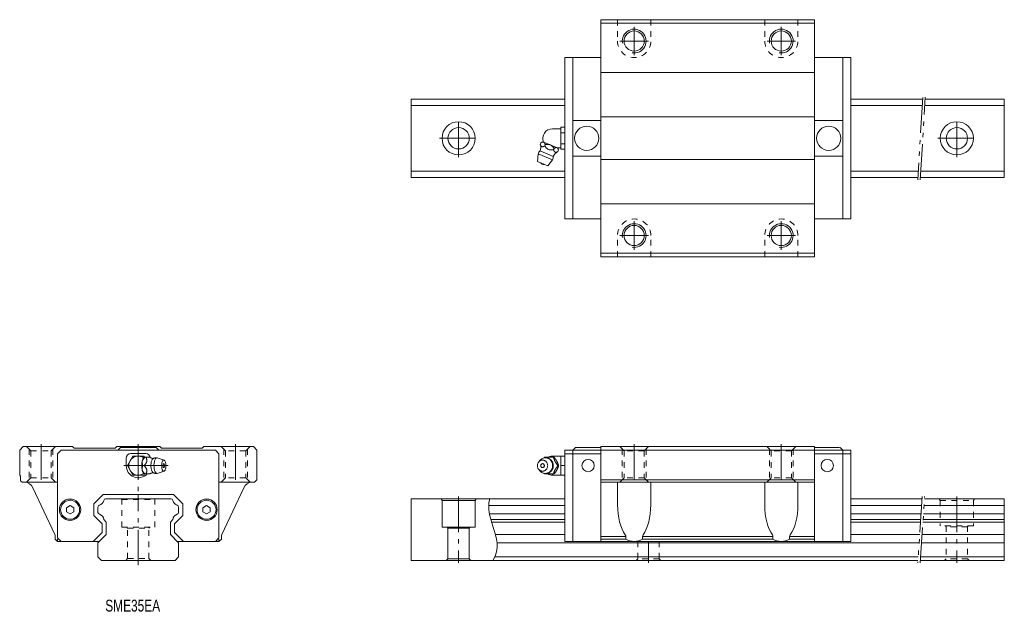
# Model space of a CAD drawing. Header units: inches. Extents: x -50 to 365, y -21 to 228.
import ezdxf

# ---------------------------------------------------------------- set-up
doc = ezdxf.new("R2010")
doc.units = ezdxf.units.IN
for name, pattern in [('CENTER', [22.8, 15, -3, 1.8, -3]), ('DASHED', [4.8, 2.4, -2.4]), ('PHANTOM', [27.6, 15, -3, 1.8, -3, 1.8, -3])]:
    doc.linetypes.add(name, pattern=pattern)
doc.layers.add('Unnamed [1]', color=89, linetype='Continuous', lineweight=0)
doc.styles.add('CK_TEXT_STYLE_0050', font='Smooth', dxfattribs={"width": 0.75, "height": 5})

msp = doc.modelspace()

# ---------------------------------------------------------------- linework, layer by layer
at = {"layer": 'Unnamed [1]', "color": 4, "linetype": 'Continuous', "lineweight": 0}
for p, q in [((195, 228), (285, 228)), ((195, 128), (195, 228)), ((195, 226.5), (285, 226.5)), ((285, 128), (285, 228)), ((179.7, 212), (195, 212)), ((179.7, 175.69), (179.7, 212)), ((183.1, 144), (183.1, 212)), ((300.3, 212), (285, 212)), ((296.9, 144), (296.9, 212)), ((300.3, 144), (300.3, 212)), ((195, 205.7), (285, 205.7)), ((179.7, 194.5), (115, 194.5)), ((115, 194.5), (115, 161.5)), ((179.7, 191.81), (115, 191.81)), ((330.59, 194.5), (300.3, 194.5)), ((330.42, 191.81), (300.3, 191.81)), ((365, 191.81), (331.43, 191.81)), ((365, 194.5), (331.59, 194.5)), ((365, 161.5), (365, 194.5)), ((195, 187.1), (285, 187.1)), ((178.11, 173.38), (178.11, 182.62)), ((178.11, 182.62), (179.7, 182.62)), ((183.1, 185.5), (195, 185.5)), ((296.9, 185.5), (285, 185.5)), ((174.51, 182), (178.11, 182)), ((178.11, 180.31), (179.7, 180.31)), ((169.41, 175.53), (169.64, 176.08)), ((176.9, 173.89), (170.43, 176.57)), ((171.28, 174.76), (171.51, 175.31)), ((178.11, 175.69), (179.7, 175.69)), ((179.7, 144), (179.7, 175.69)), ((168.2, 168.18), (168.51, 171.41)), ((168.51, 171.41), (174.61, 168.88)), ((169.36, 172.68), (174.9, 170.38)), ((175.01, 173.21), (175.24, 173.76)), ((178.11, 174), (176.63, 174)), ((176.88, 172.44), (177.11, 172.99)), ((178.11, 173.38), (179.7, 173.38)), ((183.1, 170.5), (195, 170.5)), ((296.9, 170.5), (285, 170.5)), ((168.2, 168.18), (172.54, 166.38)), ((174.61, 168.88), (172.54, 166.38)), ((195, 169), (285, 169)), ((179.7, 164.19), (115, 164.19)), ((328.77, 164.19), (300.3, 164.19)), ((365, 164.19), (329.77, 164.19)), ((179.7, 161.5), (115, 161.5)), ((328.61, 161.5), (300.3, 161.5)), ((365, 161.5), (329.61, 161.5)), ((195, 150.4), (285, 150.4)), ((179.7, 144), (195, 144)), ((300.3, 144), (285, 144)), ((195, 129.5), (285, 129.5)), ((195, 128), (285, 128)), ((-50, 46.5), (-48.5, 48)), ((-50, 36), (-50, 46.5)), ((-48.5, 48), (-27.7, 48)), ((-34, 45), (-32.5, 46.5)), ((-32.5, 46.5), (32.5, 46.5)), ((-27, 47.3), (-27.7, 48)), ((-27, 47.3), (-9.75, 47.3)), ((-9.05, 48), (-9.75, 47.3)), ((-9.05, 48), (9.05, 48)), ((-8.6, 46.5), (-7.5, 47.6)), ((-7.5, 47.6), (7.5, 47.6)), ((8.6, 46.5), (7.5, 47.6)), ((9.05, 48), (9.75, 47.3)), ((26.9, 47.3), (9.75, 47.3)), ((26.9, 47.3), (27.6, 48)), ((27.6, 48), (48.5, 48)), ((34, 45), (32.5, 46.5)), ((48.5, 48), (50, 46.5)), ((50, 34), (50, 46.5)), ((179.7, 46.5), (300.3, 46.5)), ((179.7, 8), (179.7, 46.5)), ((183.1, 46.5), (184.2, 47.6)), ((183.1, 8), (183.1, 46.5)), ((184.2, 47.6), (195, 47.6)), ((195, 8), (195, 48)), ((195, 48), (285, 48)), ((285, 8), (285, 48)), ((285, 47.6), (295.6, 47.6)), ((295.8, 47.6), (296.9, 46.5)), ((296.9, 8), (296.9, 46.5)), ((300.3, 8), (300.3, 46.5)), ((-34, 45), (-34, 9.5)), ((-5.1, 40), (-5.1, 43.1)), ((-2.31, 44), (-4.62, 40)), ((3.1, 45.1), (-3.1, 45.1)), ((2.31, 44), (-2.31, 44)), ((1.6, 41.68), (1.63, 41.82)), ((2.6, 43.5), (2.31, 44)), ((2.6, 43.5), (4.89, 43.5)), ((8.01, 43.27), (10.83, 42.33)), ((34, 45), (34, 9.5)), ((168.76, 41.58), (169.3, 42.22)), ((171.28, 43.5), (175.24, 43.5)), ((174.51, 44), (179.7, 44)), ((174.51, 43.53), (174.51, 44)), ((176.42, 41.82), (176.5, 41.68)), ((178.11, 36), (178.11, 44)), ((179.7, 45), (195, 45)), ((300.3, 45), (285, 45)), ((-4.62, 40), (-2.31, 36)), ((1.63, 38.18), (1.6, 38.32)), ((10.83, 37.67), (8.01, 36.73)), ((169.3, 37.78), (168.76, 38.42)), ((176.5, 38.32), (176.42, 38.18)), ((176.88, 40), (177.11, 40)), ((178.11, 40), (179.7, 40)), ((-50, 36), (-49.6, 35.6)), ((-49.6, 33.6), (-49.6, 35.6)), ((-49.6, 33.6), (-49, 33)), ((-2.31, 36), (2.31, 36)), ((2.31, 36), (2.6, 36.5)), ((4.88, 36.5), (2.6, 36.5)), ((50, 34), (49, 33)), ((171.28, 36.5), (175.24, 36.5)), ((174.51, 36), (174.51, 36.47)), ((179.7, 36), (174.51, 36)), ((195, 34), (285, 34)), ((-49, 33), (-34, 33)), ((-44.41, 30.69), (-35.19, 10.9)), ((49, 33), (34, 33)), ((44.41, 30.69), (35.19, 10.9)), ((195, 33), (285, 33)), ((202, 33), (202, 23.47)), ((216, 33), (216, 23.47)), ((264, 33), (264, 23.47)), ((278, 33), (278, 23.47)), ((-18.8, 23.85), (-14.85, 27.8)), ((-14.85, 27.8), (14.85, 27.8)), ((-13.79, 26), (13.79, 26)), ((18.8, 23.85), (14.85, 27.8)), ((115, 26), (115, 0)), ((115, 26), (179.7, 26)), ((127.6, 25.95), (128, 25.25)), ((128, 25.25), (142, 25.25)), ((128, 25.25), (128, 14)), ((142.4, 25.95), (142, 25.25)), ((142, 25.25), (142, 14)), ((300.3, 26), (330.36, 26)), ((331.37, 26), (365, 26)), ((365, 26), (365, 0)), ((-28.75, 23.13), (-30.25, 22.27)), ((-30.25, 22.27), (-30.25, 20.53)), ((-27.25, 22.27), (-28.75, 23.13)), ((-27.25, 22.27), (-27.25, 20.53)), ((-18.8, 18.95), (-18.8, 23.85)), ((-17, 22.52), (-17, 20.28)), ((17, 22.52), (17, 20.28)), ((18.8, 18.95), (18.8, 23.85)), ((28.75, 23.13), (27.25, 22.27)), ((27.25, 22.27), (27.25, 20.53)), ((30.25, 22.27), (28.75, 23.13)), ((30.25, 22.27), (30.25, 20.53)), ((147.68, 23.19), (179.7, 23.19)), ((300.3, 23.19), (330.17, 23.19)), ((331.18, 23.19), (365, 23.19)), ((-28.75, 19.67), (-30.25, 20.53)), ((-27.25, 20.53), (-28.75, 19.67)), ((-15.3, 15.45), (-18.8, 18.95)), ((-14.54, 17.24), (-13.5, 16.2)), ((14.54, 17.24), (13.5, 16.2)), ((15.3, 15.45), (18.8, 18.95)), ((28.75, 19.67), (27.25, 20.53)), ((30.25, 20.53), (28.75, 19.67)), ((148.04, 19.61), (179.7, 19.61)), ((148.62, 17.24), (179.7, 17.24)), ((300.3, 19.61), (329.93, 19.61)), ((300.3, 17.24), (329.77, 17.24)), ((330.78, 17.24), (365, 17.24)), ((330.94, 19.61), (365, 19.61)), ((-15.3, 11.75), (-15.3, 15.45)), ((-13.5, 16.2), (-13.5, 11)), ((13.5, 16.2), (13.5, 11)), ((15.3, 11.75), (15.3, 15.45)), ((142, 14), (128, 14)), ((130.2, 14), (130.5, 13.7)), ((130.5, 13.7), (130.5, 0.7)), ((139.5, 13.7), (130.5, 13.7)), ((139.5, 13.7), (139.8, 14)), ((139.5, 13.7), (139.5, 0.7)), ((148.94, 16.2), (179.7, 16.2)), ((300.3, 16.2), (329.7, 16.2)), ((330.71, 16.2), (365, 16.2)), ((-35, 10.06), (-35, 9)), ((-35, 9), (-34, 8)), ((-34, 9.5), (-32.5, 8)), ((-19.05, 8), (-15.3, 11.75)), ((-13.5, 11), (-17, 7.5)), ((13.5, 11), (17, 7.5)), ((19.05, 8), (15.3, 11.75)), ((34, 9.5), (32.5, 8)), ((35, 9), (34, 8)), ((35, 10.06), (35, 9)), ((150.54, 11), (179.7, 11)), ((195, 10.06), (205.48, 10.06)), ((195, 9), (205.48, 9)), ((205.48, 9), (205.48, 10.09)), ((212.52, 10.09), (212.52, 9)), ((212.52, 10.06), (267.48, 10.06)), ((212.52, 9), (267.48, 9)), ((267.48, 10.09), (267.48, 9)), ((274.52, 9), (274.52, 10.09)), ((274.52, 10.06), (285, 10.06)), ((285, 9), (274.52, 9)), ((300.3, 11), (329.35, 11)), ((330.36, 11), (365, 11)), ((-33.99, 8), (-16.5, 8)), ((-17, 7.5), (-17, 1.5)), ((34, 8), (16.5, 8)), ((17, 7.5), (17, 1.5)), ((151.2, 7.5), (329.12, 7.5)), ((179.7, 8), (300.3, 8)), ((330.12, 7.5), (365, 7.5)), ((-17, 1.5), (-15.5, 0)), ((-15.5, 0), (15.5, 0)), ((15.5, 0), (17, 1.5)), ((130.5, 0.7), (129.8, 0)), ((139.5, 0.7), (130.5, 0.7)), ((140.2, 0), (139.5, 0.7)), ((150.3, 1.5), (328.71, 1.5)), ((329.72, 1.5), (365, 1.5)), ((328.61, 0), (115, 0)), ((365, 0), (329.62, 0))]:
    msp.add_line(p, q, dxfattribs=at)
at = {"layer": 'Unnamed [1]', "color": 252, "linetype": 'DASHED', "lineweight": 0}
for p, q in [((202, 228), (202, 219)), ((216, 228), (216, 219)), ((264, 228), (264, 219)), ((278, 228), (278, 219)), ((202, 128), (202, 137)), ((216, 128), (216, 137)), ((264, 128), (264, 137)), ((278, 128), (278, 137)), ((-45.25, 46.2), (-47.05, 48)), ((-46, 46.95), (-46, 34.05)), ((-45.25, 46.2), (-45.25, 34.8)), ((-45.25, 46.2), (-36.75, 46.2)), ((-36.75, 46.2), (-34.95, 48)), ((-36.75, 46.2), (-36.75, 34.8)), ((-36, 46.95), (-36, 34.05)), ((36.75, 46.2), (34.95, 48)), ((36, 46.95), (36, 34.05)), ((45.25, 46.2), (36.75, 46.2)), ((36.75, 46.2), (36.75, 34.8)), ((45.25, 46.2), (47.05, 48)), ((45.25, 46.2), (45.25, 34.8)), ((46, 46.95), (46, 34.05)), ((204.75, 46.2), (202.95, 48)), ((204, 46.95), (204, 34.05)), ((204.75, 46.2), (204.75, 34.8)), ((213.25, 46.2), (204.75, 46.2)), ((213.25, 46.2), (215.05, 48)), ((213.25, 46.2), (213.25, 34.8)), ((214, 46.95), (214, 34.05)), ((266.75, 46.2), (264.95, 48)), ((266, 46.95), (266, 34.05)), ((266.75, 46.2), (266.75, 34.8)), ((275.25, 46.2), (266.75, 46.2)), ((275.25, 46.2), (277.05, 48)), ((275.25, 46.2), (275.25, 34.8)), ((276, 46.95), (276, 34.05)), ((-45.25, 34.8), (-47.05, 33)), ((-45.25, 34.8), (-36.75, 34.8)), ((-36.75, 34.8), (-34.95, 33)), ((36.75, 34.8), (34.95, 33)), ((45.25, 34.8), (36.75, 34.8)), ((45.25, 34.8), (47.05, 33)), ((204.75, 34.8), (202.95, 33)), ((213.25, 34.8), (204.75, 34.8)), ((213.25, 34.8), (215.05, 33)), ((266.75, 34.8), (264.95, 33)), ((275.25, 34.8), (266.75, 34.8)), ((275.25, 34.8), (277.05, 33)), ((-34, 33), (-34, 8)), ((34, 33), (34, 8)), ((-7, 25.7), (-7.17, 26)), ((-7, 25.7), (7, 25.7)), ((-7, 14), (-7, 25.7)), ((7, 25.7), (7.17, 26)), ((7, 14), (7, 25.7)), ((337.6, 25.95), (338, 25.25)), ((338, 25.25), (352, 25.25)), ((338, 25.25), (338, 14.55)), ((352.4, 25.95), (352, 25.25)), ((352, 25.25), (352, 14.55)), ((-7, 14), (7, 14)), ((-4.5, 13.7), (-4.8, 14)), ((-4.5, 13.7), (4.5, 13.7)), ((-4.5, 0.8), (-4.5, 13.7)), ((4.5, 13.7), (4.8, 14)), ((4.5, 0.8), (4.5, 13.7)), ((352, 14.55), (338, 14.55)), ((340.2, 14.55), (340.5, 14.25)), ((340.5, 14.55), (340.5, 0.7)), ((349.5, 14.25), (340.5, 14.25)), ((349.5, 14.55), (349.5, 0.7)), ((349.5, 14.25), (349.8, 14.55)), ((210.5, 8), (210.5, 0.7)), ((219.5, 8), (219.5, 0.7)), ((-5.3, 0), (-4.5, 0.8)), ((-4.5, 0.8), (4.5, 0.8)), ((5.3, 0), (4.5, 0.8)), ((210.5, 0.7), (209.8, 0)), ((219.5, 0.7), (210.5, 0.7)), ((220.2, 0), (219.5, 0.7)), ((340.5, 0.7), (339.8, 0)), ((349.5, 0.7), (340.5, 0.7)), ((350.2, 0), (349.5, 0.7))]:
    msp.add_line(p, q, dxfattribs=at)
at = {"layer": 'Unnamed [1]', "color": 252, "linetype": 'CENTER', "lineweight": 0}
for p, q in [((209, 213), (209, 225)), ((271, 213), (271, 225)), ((203, 219), (215, 219)), ((265, 219), (277, 219)), ((135, 170), (135, 186)), ((345, 170), (345, 186)), ((127, 178), (143, 178)), ((337, 178), (353, 178)), ((209, 131), (209, 143)), ((271, 131), (271, 143)), ((203, 137), (215, 137)), ((265, 137), (277, 137)), ((-41, 49), (-41, 31.92)), ((0, 49), (0, 29)), ((41, 49), (41, 31.92)), ((209, 49), (209, 31.92)), ((271, 49), (271, 31.92)), ((-6.05, 40), (1.92, 40)), ((1.92, 40), (12.62, 40)), ((0, -2), (0, 28)), ((135, 27), (135, -1)), ((345, 26.95), (345, -1)), ((215, 8.06), (215, -1))]:
    msp.add_line(p, q, dxfattribs=at)
at = {"layer": 'Unnamed [1]', "color": 252, "linetype": 'PHANTOM', "lineweight": 0}
for p, q in [((330.63, 195.22), (328.55, 160.54)), ((329.55, 160.5), (331.64, 195.29)), ((330.43, 26.95), (328.55, -0.96)), ((329.55, -1), (331.43, 26.95))]:
    msp.add_line(p, q, dxfattribs=at)
at = {"layer": 'Unnamed [1]', "color": 252, "linetype": 'Continuous', "lineweight": 0}
msp.add_line((168.31, 40), (168.2, 40), dxfattribs=at)
at = {"layer": 'Unnamed [1]', "color": 4, "linetype": 'Continuous', "lineweight": 0, "extrusion": (0, 0, -1)}
for points in [[(-169.41, 175.53), (-169.44, 175.44), (-169.48, 175.35), (-169.51, 175.27), (-169.54, 175.18), (-169.58, 175.09), (-169.61, 175.01), (-169.65, 174.93), (-169.69, 174.85), (-169.73, 174.78), (-169.75, 174.73), (-169.78, 174.69), (-169.81, 174.65), (-169.84, 174.62), (-169.87, 174.58), (-169.9, 174.55), (-169.94, 174.52), (-169.97, 174.49), (-170.01, 174.47), (-170.05, 174.45), (-170.09, 174.44), (-170.13, 174.43), (-170.17, 174.42), (-170.22, 174.41), (-170.26, 174.41), (-170.31, 174.41), (-170.36, 174.41), (-170.41, 174.42), (-170.5, 174.44), (-170.59, 174.47), (-170.69, 174.5), (-170.79, 174.53), (-170.88, 174.57), (-170.98, 174.62), (-171.08, 174.66), (-171.18, 174.71), (-171.28, 174.76)], [(-171.51, 175.31), (-171.48, 175.4), (-171.44, 175.49), (-171.41, 175.57), (-171.38, 175.66), (-171.35, 175.74), (-171.31, 175.83), (-171.27, 175.91), (-171.23, 175.99), (-171.19, 176.06), (-171.17, 176.1), (-171.14, 176.15), (-171.11, 176.19), (-171.08, 176.22), (-171.05, 176.26), (-171.02, 176.29), (-170.98, 176.32), (-170.95, 176.34), (-170.91, 176.37), (-170.91, 176.37), (-170.91, 176.37), (-170.91, 176.37), (-170.91, 176.37), (-170.9, 176.37), (-170.9, 176.37), (-170.9, 176.37), (-170.9, 176.37), (-170.9, 176.37)], [(-171.28, 174.76), (-171.43, 174.56), (-171.59, 174.37), (-171.75, 174.17), (-171.92, 173.99), (-172.1, 173.81), (-172.28, 173.65), (-172.47, 173.5), (-172.67, 173.38), (-172.89, 173.27), (-173.12, 173.2), (-173.35, 173.15), (-173.58, 173.12), (-173.82, 173.11), (-174.06, 173.12), (-174.3, 173.13), (-174.53, 173.16), (-174.77, 173.18), (-175.01, 173.21)], [(-175.01, 173.21), (-175.04, 173.12), (-175.08, 173.03), (-175.11, 172.95), (-175.14, 172.86), (-175.18, 172.77), (-175.21, 172.69), (-175.25, 172.61), (-175.29, 172.53), (-175.33, 172.46), (-175.35, 172.41), (-175.38, 172.37), (-175.41, 172.33), (-175.44, 172.3), (-175.47, 172.26), (-175.5, 172.23), (-175.54, 172.2), (-175.57, 172.17), (-175.61, 172.15), (-175.65, 172.13), (-175.69, 172.12), (-175.73, 172.11), (-175.77, 172.1), (-175.82, 172.09), (-175.86, 172.09), (-175.91, 172.09), (-175.96, 172.09), (-176.01, 172.1), (-176.1, 172.12), (-176.19, 172.15), (-176.29, 172.18), (-176.39, 172.21), (-176.49, 172.25), (-176.58, 172.3), (-176.68, 172.34), (-176.78, 172.39), (-176.88, 172.44)], [(-177.11, 172.99), (-177.08, 173.06), (-177.06, 173.13), (-177.03, 173.2), (-177, 173.27), (-176.98, 173.34), (-176.95, 173.41), (-176.92, 173.48), (-176.89, 173.55), (-176.86, 173.61), (-176.83, 173.67), (-176.8, 173.73), (-176.76, 173.79), (-176.72, 173.85), (-176.68, 173.9), (-176.64, 173.95), (-176.6, 173.99), (-176.55, 174.02), (-176.5, 174.05)], [(-2.45, 43.4), (-2.46, 43.41), (-2.46, 43.41), (-2.47, 43.41), (-2.47, 43.42), (-2.48, 43.42), (-2.48, 43.42), (-2.49, 43.42), (-2.49, 43.43), (-2.5, 43.43), (-2.5, 43.43), (-2.51, 43.44), (-2.51, 43.44), (-2.52, 43.44), (-2.52, 43.44), (-2.53, 43.45), (-2.53, 43.45), (-2.54, 43.45), (-2.54, 43.46), (-2.54, 43.46), (-2.55, 43.46), (-2.55, 43.46), (-2.56, 43.47), (-2.56, 43.47), (-2.56, 43.47), (-2.57, 43.48), (-2.57, 43.48), (-2.58, 43.48), (-2.58, 43.49), (-2.58, 43.49), (-2.59, 43.49), (-2.59, 43.49), (-2.6, 43.5), (-2.6, 43.5), (-2.6, 43.5), (-2.61, 43.51), (-2.61, 43.51)], [(-2.47, 40), (-2.56, 40.11), (-2.65, 40.22), (-2.73, 40.33), (-2.82, 40.44), (-2.91, 40.55), (-2.99, 40.66), (-3.07, 40.77), (-3.15, 40.89), (-3.22, 41), (-3.27, 41.07), (-3.31, 41.15), (-3.35, 41.22), (-3.38, 41.29), (-3.42, 41.36), (-3.45, 41.43), (-3.48, 41.51), (-3.51, 41.58), (-3.53, 41.66), (-3.55, 41.73), (-3.56, 41.81), (-3.57, 41.88), (-3.58, 41.96), (-3.59, 42.03), (-3.59, 42.11), (-3.59, 42.18), (-3.59, 42.25), (-3.58, 42.32), (-3.56, 42.46), (-3.53, 42.6), (-3.5, 42.73), (-3.47, 42.86), (-3.43, 42.99), (-3.38, 43.12), (-3.34, 43.25), (-3.29, 43.37), (-3.24, 43.5)], [(-4.88, 43.5), (-4.89, 43.49), (-4.91, 43.48), (-4.92, 43.47), (-4.93, 43.46), (-4.95, 43.45), (-4.96, 43.44), (-4.98, 43.43), (-4.99, 43.42), (-5.01, 43.41), (-5.04, 43.39), (-5.07, 43.38), (-5.1, 43.36), (-5.14, 43.34), (-5.17, 43.32), (-5.2, 43.3), (-5.24, 43.29), (-5.27, 43.27), (-5.31, 43.25), (-5.35, 43.23), (-5.39, 43.22), (-5.43, 43.2), (-5.47, 43.18), (-5.51, 43.17), (-5.56, 43.15), (-5.6, 43.14), (-5.64, 43.13), (-5.69, 43.11), (-5.73, 43.1), (-5.78, 43.09), (-5.83, 43.08), (-5.88, 43.07), (-5.92, 43.06), (-5.97, 43.05), (-6.02, 43.04), (-6.07, 43.03), (-6.12, 43.02), (-6.15, 43.02), (-6.17, 43.02), (-6.2, 43.02), (-6.23, 43.01), (-6.26, 43.01), (-6.29, 43.01), (-6.32, 43.01), (-6.35, 43.01), (-6.37, 43.01)], [(-171.55, 43.3), (-172.1, 43.25), (-172.31, 43.2), (-172.52, 43.13), (-172.73, 43.04), (-172.94, 42.94), (-173.14, 42.82), (-173.34, 42.68), (-173.52, 42.52), (-173.7, 42.35), (-173.86, 42.16), (-174.01, 41.96), (-174.18, 41.68), (-174.32, 41.38), (-174.44, 41.08), (-174.52, 40.77), (-174.57, 40.47), (-174.6, 40.17), (-174.6, 39.89), (-174.58, 39.62), (-174.53, 39.27), (-174.45, 38.96), (-174.35, 38.68), (-174.24, 38.43), (-174.07, 38.14), (-173.9, 37.89), (-173.73, 37.69), (-173.51, 37.46), (-173.3, 37.29), (-173.11, 37.16), (-172.88, 37.03), (-172.62, 36.91), (-172.42, 36.83), (-172.2, 36.77), (-171.98, 36.73), (-171.73, 36.71), (-171.55, 36.7), (-171.55, 36.7), (-171.05, 36.74), (-170.83, 36.79), (-170.57, 36.88), (-170.34, 36.97), (-170.09, 37.11), (-169.9, 37.23), (-169.7, 37.38), (-169.47, 37.59), (-169.3, 37.78)], [(-176.42, 41.82), (-176.37, 41.92), (-176.31, 42.02), (-176.25, 42.12), (-176.18, 42.22), (-176.12, 42.31), (-176.06, 42.41), (-175.99, 42.5), (-175.92, 42.6), (-175.86, 42.69), (-175.79, 42.78), (-175.72, 42.87), (-175.65, 42.96), (-175.58, 43.05), (-175.51, 43.14), (-175.45, 43.23), (-175.38, 43.32), (-175.31, 43.41), (-175.24, 43.5)], [(-177.11, 40), (-177.08, 40.09), (-177.05, 40.18), (-177.03, 40.27), (-177, 40.35), (-176.98, 40.44), (-176.95, 40.53), (-176.92, 40.62), (-176.89, 40.72), (-176.86, 40.81), (-176.83, 40.9), (-176.79, 40.99), (-176.76, 41.09), (-176.72, 41.18), (-176.68, 41.28), (-176.64, 41.38), (-176.6, 41.48), (-176.55, 41.58), (-176.5, 41.68)], [(-3.24, 36.5), (-3.28, 36.61), (-3.32, 36.72), (-3.36, 36.83), (-3.4, 36.94), (-3.44, 37.05), (-3.47, 37.16), (-3.5, 37.27), (-3.53, 37.39), (-3.55, 37.5), (-3.57, 37.57), (-3.58, 37.65), (-3.58, 37.72), (-3.59, 37.79), (-3.59, 37.86), (-3.59, 37.93), (-3.59, 38.01), (-3.58, 38.08), (-3.57, 38.16), (-3.56, 38.23), (-3.54, 38.31), (-3.52, 38.38), (-3.49, 38.46), (-3.46, 38.53), (-3.43, 38.61), (-3.4, 38.68), (-3.36, 38.75), (-3.33, 38.82), (-3.25, 38.96), (-3.16, 39.1), (-3.07, 39.23), (-2.98, 39.36), (-2.88, 39.49), (-2.78, 39.62), (-2.68, 39.75), (-2.57, 39.87), (-2.47, 40)], [(-10.72, 39.17), (-10.74, 39.17), (-10.77, 39.18), (-10.79, 39.19), (-10.81, 39.21), (-10.84, 39.23), (-10.86, 39.26), (-10.88, 39.29), (-10.9, 39.32), (-10.92, 39.35)], [(-174.92, 40), (-174.92, 39.95), (-174.92, 39.9), (-174.92, 39.85), (-174.91, 39.8), (-174.91, 39.75), (-174.91, 39.7), (-174.9, 39.65), (-174.89, 39.6), (-174.89, 39.55), (-174.88, 39.49), (-174.87, 39.44), (-174.86, 39.39), (-174.85, 39.34), (-174.84, 39.28), (-174.83, 39.23), (-174.82, 39.18), (-174.8, 39.13), (-174.79, 39.08), (-174.78, 39.02), (-174.76, 38.97), (-174.74, 38.92), (-174.72, 38.87), (-174.71, 38.82), (-174.69, 38.77), (-174.67, 38.72), (-174.65, 38.67), (-174.63, 38.62), (-174.6, 38.57), (-174.58, 38.53), (-174.56, 38.48), (-174.53, 38.43), (-174.51, 38.38), (-174.48, 38.34), (-174.45, 38.29), (-174.43, 38.24), (-174.4, 38.2), (-174.37, 38.15), (-174.34, 38.11), (-174.31, 38.06), (-174.28, 38.02), (-174.25, 37.98), (-174.21, 37.93), (-174.18, 37.89), (-174.15, 37.85), (-174.11, 37.81), (-174.08, 37.77), (-174.04, 37.73), (-174, 37.69), (-173.97, 37.65), (-173.93, 37.62), (-173.89, 37.58), (-173.85, 37.54), (-173.81, 37.51), (-173.77, 37.47), (-173.73, 37.44), (-173.69, 37.4), (-173.65, 37.37), (-173.61, 37.34), (-173.56, 37.3), (-173.52, 37.27), (-173.48, 37.24), (-173.43, 37.21), (-173.39, 37.18), (-173.34, 37.16), (-173.3, 37.13), (-173.25, 37.1), (-173.21, 37.08), (-173.16, 37.05), (-173.11, 37.03), (-173.06, 37), (-173.02, 36.98), (-172.97, 36.96), (-172.92, 36.94), (-172.87, 36.92), (-172.82, 36.9), (-172.77, 36.88), (-172.72, 36.86), (-172.67, 36.84), (-172.62, 36.83), (-172.57, 36.81), (-172.52, 36.8), (-172.47, 36.79), (-172.42, 36.77), (-172.37, 36.76), (-172.32, 36.75), (-172.27, 36.74), (-172.22, 36.73), (-172.16, 36.72), (-172.11, 36.71), (-172.06, 36.71), (-172.01, 36.7), (-171.96, 36.7), (-171.91, 36.69), (-171.85, 36.69), (-171.8, 36.68), (-171.75, 36.68), (-171.7, 36.68), (-171.65, 36.68), (-171.59, 36.68), (-171.54, 36.68), (-171.49, 36.69), (-171.44, 36.69), (-171.39, 36.7), (-171.34, 36.7), (-171.28, 36.71), (-171.23, 36.71), (-171.18, 36.72), (-171.13, 36.73), (-171.1, 36.73), (-171.07, 36.74), (-171.04, 36.74), (-171.01, 36.75), (-170.98, 36.75), (-170.95, 36.76), (-170.92, 36.77), (-170.89, 36.77), (-170.86, 36.78)], [(-175.24, 36.5), (-175.32, 36.61), (-175.41, 36.72), (-175.49, 36.83), (-175.58, 36.94), (-175.66, 37.05), (-175.75, 37.16), (-175.83, 37.27), (-175.91, 37.39), (-176, 37.5), (-176.04, 37.57), (-176.09, 37.65), (-176.14, 37.72), (-176.19, 37.79), (-176.23, 37.86), (-176.28, 37.93), (-176.32, 38.01), (-176.37, 38.08), (-176.41, 38.16), (-176.41, 38.16), (-176.41, 38.16), (-176.41, 38.16), (-176.41, 38.17), (-176.42, 38.17), (-176.42, 38.17), (-176.42, 38.17), (-176.42, 38.18), (-176.42, 38.18)], [(-176.5, 38.32), (-176.53, 38.38), (-176.55, 38.43), (-176.58, 38.49), (-176.61, 38.55), (-176.63, 38.6), (-176.66, 38.66), (-176.68, 38.71), (-176.7, 38.77), (-176.73, 38.82), (-176.78, 38.96), (-176.83, 39.1), (-176.87, 39.23), (-176.91, 39.36), (-176.96, 39.49), (-176.99, 39.62), (-177.03, 39.75), (-177.07, 39.87), (-177.11, 40)], [(-7.92, 36.71), (-7.87, 36.7), (-7.83, 36.7), (-7.79, 36.69), (-7.75, 36.69), (-7.71, 36.69), (-7.66, 36.68), (-7.62, 36.68), (-7.58, 36.68), (-7.54, 36.68), (-7.49, 36.68), (-7.44, 36.69), (-7.4, 36.69), (-7.35, 36.69), (-7.31, 36.7), (-7.26, 36.7), (-7.21, 36.71), (-7.17, 36.72), (-7.12, 36.72), (-7.08, 36.73), (-7.04, 36.74), (-6.99, 36.75), (-6.95, 36.76), (-6.91, 36.77), (-6.86, 36.78), (-6.82, 36.8), (-6.78, 36.81), (-6.74, 36.82), (-6.69, 36.84), (-6.65, 36.85), (-6.61, 36.87), (-6.57, 36.89), (-6.53, 36.9), (-6.5, 36.92), (-6.46, 36.94), (-6.42, 36.96), (-6.38, 36.98), (-6.36, 36.99), (-6.34, 37), (-6.31, 37.02), (-6.29, 37.03), (-6.27, 37.04), (-6.25, 37.06), (-6.23, 37.07), (-6.21, 37.09), (-6.18, 37.1)], [(-170.78, 36.8), (-170.77, 36.81), (-170.75, 36.81), (-170.74, 36.82), (-170.73, 36.82), (-170.72, 36.82), (-170.71, 36.83), (-170.7, 36.83), (-170.69, 36.83), (-170.68, 36.84), (-170.68, 36.84), (-170.67, 36.84), (-170.67, 36.84), (-170.67, 36.84), (-170.67, 36.84), (-170.67, 36.84), (-170.66, 36.85), (-170.66, 36.85), (-170.66, 36.85)]]:
    msp.add_lwpolyline(points, dxfattribs=at)
at = {"layer": 'Unnamed [1]', "color": 4, "linetype": 'Continuous', "lineweight": 0}
for points in [[(170.82, 176.4), (170.79, 176.41), (170.76, 176.42), (170.73, 176.42), (170.69, 176.43), (170.66, 176.43), (170.62, 176.43), (170.59, 176.43), (170.55, 176.42), (170.52, 176.42), (170.42, 176.4), (170.33, 176.37), (170.23, 176.34), (170.13, 176.3), (170.04, 176.26), (169.94, 176.22), (169.84, 176.17), (169.74, 176.13), (169.64, 176.08)], [(173.59, 175.26), (173.53, 175.28), (173.46, 175.3), (173.4, 175.32), (173.33, 175.33), (173.27, 175.35), (173.21, 175.36), (173.14, 175.37), (173.07, 175.38), (173.01, 175.38), (172.84, 175.4), (172.68, 175.4), (172.51, 175.4), (172.34, 175.39), (172.18, 175.38), (172.01, 175.36), (171.84, 175.35), (171.67, 175.33), (171.51, 175.31)], [(175.24, 173.76), (175.15, 173.87), (175.06, 173.99), (174.97, 174.1), (174.88, 174.21), (174.79, 174.32), (174.69, 174.43), (174.59, 174.53), (174.49, 174.64), (174.39, 174.74), (174.33, 174.8), (174.26, 174.85), (174.2, 174.91), (174.13, 174.96), (174.06, 175.01), (173.99, 175.06), (173.91, 175.1), (173.84, 175.15), (173.76, 175.19), (173.76, 175.19), (173.76, 175.19), (173.75, 175.19), (173.75, 175.19), (173.75, 175.19), (173.75, 175.19), (173.74, 175.19), (173.74, 175.2), (173.74, 175.2)], [(176.43, 174.08), (176.37, 174.1), (176.31, 174.11), (176.25, 174.11), (176.19, 174.11), (176.12, 174.1), (176.06, 174.09), (175.99, 174.07), (175.93, 174.05), (175.86, 174.03), (175.79, 174), (175.72, 173.98), (175.65, 173.95), (175.59, 173.92), (175.52, 173.89), (175.45, 173.86), (175.38, 173.83), (175.31, 173.79), (175.24, 173.76)], [(1.6, 41.68), (1.56, 41.47), (1.52, 41.27), (1.5, 41.07), (1.47, 40.88), (1.46, 40.69), (1.45, 40.51), (1.44, 40.33), (1.43, 40.16), (1.43, 40), (1.43, 40), (1.43, 39.84), (1.44, 39.67), (1.45, 39.49), (1.46, 39.31), (1.47, 39.12), (1.5, 38.93), (1.52, 38.73), (1.56, 38.53), (1.6, 38.32)], [(1.6, 41.68), (1.59, 41.62), (1.58, 41.57), (1.58, 41.51), (1.57, 41.45), (1.57, 41.4), (1.57, 41.34), (1.57, 41.29), (1.58, 41.23), (1.58, 41.18), (1.6, 41.04), (1.63, 40.9), (1.66, 40.77), (1.7, 40.64), (1.74, 40.51), (1.78, 40.38), (1.83, 40.25), (1.87, 40.13), (1.92, 40)], [(2.69, 43.5), (2.6, 43.39), (2.51, 43.28), (2.43, 43.17), (2.34, 43.06), (2.26, 42.95), (2.17, 42.84), (2.09, 42.73), (2.01, 42.61), (1.94, 42.5), (1.9, 42.43), (1.85, 42.35), (1.81, 42.28), (1.78, 42.21), (1.74, 42.14), (1.71, 42.07), (1.68, 41.99), (1.66, 41.92), (1.63, 41.84), (1.63, 41.84), (1.63, 41.84), (1.63, 41.84), (1.63, 41.83), (1.63, 41.83), (1.63, 41.83), (1.63, 41.83), (1.63, 41.82), (1.63, 41.82)], [(2.46, 43.41), (2.34, 43.31), (2.22, 43.19), (2.11, 43.04), (2, 42.87), (1.91, 42.68), (1.83, 42.48), (1.75, 42.26), (1.68, 42.04), (1.63, 41.82)], [(6.2, 42.91), (5.99, 42.73), (5.88, 42.58), (5.78, 42.41), (5.68, 42.18), (5.57, 41.89), (5.48, 41.53), (5.4, 41.13), (5.36, 40.75), (5.33, 40.41), (5.32, 40.1), (5.32, 40), (5.32, 40), (5.34, 39.46), (5.37, 39.11), (5.43, 38.7), (5.51, 38.35), (5.59, 38.06), (5.7, 37.77), (5.8, 37.56), (5.91, 37.37), (6.03, 37.23), (6.15, 37.12), (6.19, 37.09)], [(6.19, 42.91), (6.2, 42.91), (6.2, 42.92), (6.21, 42.92), (6.21, 42.92), (6.21, 42.92), (6.22, 42.93), (6.22, 42.93), (6.23, 42.93), (6.23, 42.94), (6.27, 42.96), (6.31, 42.98), (6.34, 43.01), (6.38, 43.03), (6.42, 43.05), (6.46, 43.06), (6.5, 43.08), (6.54, 43.1), (6.58, 43.12), (6.62, 43.13), (6.66, 43.15), (6.71, 43.16), (6.75, 43.18), (6.79, 43.19), (6.83, 43.21), (6.87, 43.22), (6.91, 43.23), (6.96, 43.24), (7, 43.25), (7.04, 43.26), (7.09, 43.27), (7.13, 43.28), (7.17, 43.28), (7.22, 43.29), (7.26, 43.3), (7.3, 43.3), (7.35, 43.31), (7.39, 43.31), (7.44, 43.32), (7.49, 43.32), (7.54, 43.32), (7.59, 43.32), (7.63, 43.32), (7.68, 43.32), (7.73, 43.31), (7.78, 43.31), (7.79, 43.31), (7.81, 43.31), (7.82, 43.3), (7.84, 43.3), (7.86, 43.3), (7.87, 43.3), (7.89, 43.29), (7.91, 43.29), (7.92, 43.29)], [(7.85, 43.3), (7.65, 43.26), (7.52, 43.18), (7.41, 43.09), (7.3, 42.97), (7.18, 42.8), (7.08, 42.61), (6.97, 42.36), (6.86, 42.04), (6.76, 41.65), (6.68, 41.22), (6.63, 40.81), (6.6, 40.45), (6.59, 40.11), (6.59, 40), (6.59, 40), (6.61, 39.36), (6.65, 39.01), (6.7, 38.67), (6.78, 38.27), (6.87, 37.91), (6.98, 37.62), (7.08, 37.39), (7.18, 37.2), (7.28, 37.06), (7.4, 36.92), (7.5, 36.83), (7.62, 36.76), (7.74, 36.71), (7.86, 36.7), (7.97, 36.72), (8.01, 36.73)], [(8.01, 43.27), (8, 43.28), (7.98, 43.28), (7.96, 43.29), (7.94, 43.29), (7.92, 43.29), (7.91, 43.3), (7.89, 43.3), (7.87, 43.3), (7.85, 43.3)], [(11.62, 40), (11.59, 40.57), (11.55, 40.86), (11.48, 41.24), (11.41, 41.51), (11.32, 41.74), (11.22, 41.95), (11.11, 42.11), (11.03, 42.2), (10.95, 42.27), (10.87, 42.32), (10.76, 42.35), (10.65, 42.34), (10.56, 42.31), (10.47, 42.26), (10.36, 42.16), (10.27, 42.04), (10.17, 41.87), (10.07, 41.63), (9.97, 41.32), (9.9, 40.98), (9.85, 40.65), (9.83, 40.36), (9.82, 40.08), (9.82, 40), (9.82, 40), (9.84, 39.43), (9.88, 39.14), (9.95, 38.76), (10.03, 38.49), (10.11, 38.26), (10.21, 38.05), (10.32, 37.89), (10.4, 37.8), (10.49, 37.73), (10.57, 37.68), (10.68, 37.65), (10.78, 37.66), (10.88, 37.69), (10.97, 37.74), (11.07, 37.84), (11.16, 37.96), (11.26, 38.13), (11.37, 38.37), (11.46, 38.68), (11.53, 39.02), (11.58, 39.35), (11.61, 39.64), (11.62, 39.92), (11.62, 40)], [(170.37, 37.65), (169.98, 37.69), (169.78, 37.74), (169.58, 37.81), (169.38, 37.91), (169.19, 38.03), (169.01, 38.17), (168.84, 38.33), (168.69, 38.51), (168.55, 38.71), (168.44, 38.92), (168.35, 39.13), (168.28, 39.35), (168.22, 39.64), (168.2, 39.92), (168.2, 40.19), (168.24, 40.44), (168.29, 40.67), (168.38, 40.95), (168.49, 41.18), (168.61, 41.38), (168.78, 41.6), (168.94, 41.77), (169.09, 41.9), (169.27, 42.03), (169.48, 42.15), (169.66, 42.22), (169.84, 42.28), (170.02, 42.32), (170.22, 42.34), (170.37, 42.35), (170.37, 42.35), (170.76, 42.31), (170.96, 42.26), (171.16, 42.19), (171.36, 42.09), (171.55, 41.97), (171.73, 41.83), (171.9, 41.67), (172.05, 41.49), (172.18, 41.29), (172.3, 41.08), (172.39, 40.87), (172.45, 40.65), (172.51, 40.36), (172.54, 40.08), (172.53, 39.81), (172.5, 39.56), (172.45, 39.33), (172.36, 39.05), (172.25, 38.82), (172.13, 38.62), (171.96, 38.4), (171.8, 38.23), (171.65, 38.1), (171.47, 37.97), (171.25, 37.85), (171.08, 37.78), (170.9, 37.72), (170.72, 37.68), (170.52, 37.66), (170.37, 37.65)], [(169.3, 42.22), (169.68, 42.61), (169.88, 42.76), (170.13, 42.92), (170.34, 43.03), (170.57, 43.12), (170.83, 43.2), (171.07, 43.26), (171.28, 43.29), (171.55, 43.3)], [(171.09, 43.26), (171.11, 43.28), (171.13, 43.31), (171.15, 43.34), (171.17, 43.37), (171.19, 43.39), (171.21, 43.42), (171.23, 43.45), (171.26, 43.47), (171.28, 43.5)], [(171.09, 43.27), (171.12, 43.27), (171.15, 43.28), (171.18, 43.28), (171.21, 43.29), (171.23, 43.29), (171.26, 43.29), (171.29, 43.3), (171.32, 43.3), (171.35, 43.3), (171.41, 43.31), (171.46, 43.31), (171.51, 43.31), (171.56, 43.32), (171.61, 43.32), (171.67, 43.32), (171.72, 43.32), (171.77, 43.32), (171.82, 43.31), (171.87, 43.31), (171.92, 43.31), (171.98, 43.3), (172.03, 43.3), (172.08, 43.29), (172.13, 43.28), (172.18, 43.28), (172.23, 43.27), (172.28, 43.26), (172.33, 43.25), (172.38, 43.24), (172.43, 43.22), (172.48, 43.21), (172.53, 43.2), (172.58, 43.18), (172.63, 43.17), (172.68, 43.15), (172.73, 43.14), (172.78, 43.12), (172.83, 43.1), (172.88, 43.08), (172.92, 43.06), (172.97, 43.04), (173.02, 43.02), (173.06, 43), (173.11, 42.97), (173.16, 42.95), (173.2, 42.93), (173.25, 42.9), (173.29, 42.88), (173.33, 42.85), (173.38, 42.82), (173.42, 42.79), (173.46, 42.77), (173.51, 42.74), (173.55, 42.71), (173.59, 42.68), (173.63, 42.64), (173.67, 42.61), (173.71, 42.58), (173.75, 42.55), (173.79, 42.51), (173.83, 42.48), (173.87, 42.44), (173.9, 42.41), (173.94, 42.37), (173.98, 42.34), (174.01, 42.3), (174.05, 42.26), (174.08, 42.22), (174.12, 42.18), (174.15, 42.14), (174.18, 42.1), (174.21, 42.06), (174.25, 42.02), (174.28, 41.98), (174.31, 41.94), (174.34, 41.9), (174.37, 41.85), (174.39, 41.81), (174.42, 41.77), (174.45, 41.72), (174.47, 41.68), (174.5, 41.63), (174.52, 41.58), (174.55, 41.54), (174.57, 41.49), (174.59, 41.44), (174.62, 41.4), (174.64, 41.35), (174.66, 41.3), (174.68, 41.25), (174.7, 41.2), (174.72, 41.16), (174.73, 41.11), (174.75, 41.06), (174.77, 41.01), (174.78, 40.96), (174.8, 40.91), (174.81, 40.86), (174.82, 40.8), (174.83, 40.75), (174.85, 40.7), (174.86, 40.65), (174.87, 40.6), (174.87, 40.55), (174.88, 40.49), (174.89, 40.44), (174.9, 40.39), (174.9, 40.34), (174.91, 40.3), (174.91, 40.26), (174.91, 40.22), (174.91, 40.19), (174.92, 40.15), (174.92, 40.11), (174.92, 40.08), (174.92, 40.04), (174.92, 40)], [(175.01, 43.5), (175.04, 43.39), (175.07, 43.28), (175.11, 43.17), (175.14, 43.06), (175.17, 42.95), (175.21, 42.84), (175.25, 42.73), (175.28, 42.61), (175.33, 42.5), (175.35, 42.43), (175.38, 42.35), (175.41, 42.28), (175.44, 42.21), (175.47, 42.14), (175.5, 42.07), (175.53, 41.99), (175.57, 41.92), (175.61, 41.84), (175.65, 41.77), (175.69, 41.69), (175.73, 41.62), (175.77, 41.54), (175.82, 41.47), (175.86, 41.39), (175.91, 41.32), (175.96, 41.25), (176, 41.18), (176.1, 41.04), (176.19, 40.9), (176.29, 40.77), (176.38, 40.64), (176.48, 40.51), (176.58, 40.38), (176.68, 40.25), (176.78, 40.13), (176.88, 40)], [(1.92, 40), (1.89, 39.91), (1.85, 39.82), (1.82, 39.73), (1.79, 39.65), (1.76, 39.56), (1.73, 39.47), (1.7, 39.38), (1.68, 39.28), (1.65, 39.19), (1.63, 39.1), (1.61, 39.01), (1.59, 38.91), (1.58, 38.82), (1.57, 38.72), (1.57, 38.62), (1.57, 38.52), (1.58, 38.42), (1.6, 38.32)], [(1.63, 38.18), (1.68, 37.96), (1.75, 37.74), (1.83, 37.52), (1.91, 37.32), (2, 37.13), (2.11, 36.96), (2.22, 36.81), (2.34, 36.69), (2.46, 36.59)], [(1.63, 38.18), (1.66, 38.08), (1.69, 37.98), (1.73, 37.88), (1.78, 37.78), (1.83, 37.69), (1.88, 37.59), (1.94, 37.5), (2, 37.4), (2.07, 37.31), (2.13, 37.22), (2.2, 37.13), (2.27, 37.04), (2.34, 36.95), (2.41, 36.86), (2.48, 36.77), (2.55, 36.68), (2.62, 36.59), (2.69, 36.5)], [(10.92, 40.65), (10.81, 40.79), (10.76, 40.82), (10.71, 40.83), (10.65, 40.81), (10.6, 40.77), (10.54, 40.69), (10.49, 40.57), (10.43, 40.38), (10.41, 40.21), (10.4, 40.05), (10.4, 40), (10.4, 40), (10.4, 39.9), (10.41, 39.8), (10.42, 39.68), (10.45, 39.56), (10.48, 39.44), (10.53, 39.34), (10.58, 39.25), (10.65, 39.19), (10.72, 39.17)], [(170.37, 39.17), (170.12, 39.22), (169.99, 39.28), (169.87, 39.37), (169.77, 39.48), (169.69, 39.61), (169.64, 39.74), (169.61, 39.88), (169.6, 40.06), (169.63, 40.22), (169.67, 40.35), (169.75, 40.49), (169.83, 40.59), (169.93, 40.68), (170.04, 40.75), (170.15, 40.8), (170.28, 40.82), (170.37, 40.83), (170.37, 40.83), (170.62, 40.78), (170.75, 40.72), (170.86, 40.63), (170.96, 40.52), (171.04, 40.39), (171.1, 40.26), (171.13, 40.12), (171.13, 39.94), (171.11, 39.78), (171.06, 39.65), (170.99, 39.51), (170.91, 39.41), (170.81, 39.32), (170.7, 39.25), (170.58, 39.2), (170.46, 39.18), (170.37, 39.17)], [(176.88, 40), (176.79, 39.89), (176.71, 39.78), (176.62, 39.67), (176.54, 39.56), (176.45, 39.45), (176.37, 39.34), (176.29, 39.23), (176.2, 39.11), (176.12, 39), (176.07, 38.93), (176.02, 38.85), (175.98, 38.78), (175.93, 38.71), (175.88, 38.64), (175.84, 38.57), (175.79, 38.49), (175.75, 38.42), (175.71, 38.34), (175.67, 38.27), (175.63, 38.19), (175.59, 38.12), (175.55, 38.04), (175.52, 37.97), (175.48, 37.89), (175.45, 37.82), (175.42, 37.75), (175.39, 37.68), (175.34, 37.54), (175.29, 37.4), (175.24, 37.27), (175.2, 37.14), (175.16, 37.01), (175.12, 36.88), (175.08, 36.75), (175.05, 36.63), (175.01, 36.5)], [(2.61, 36.5), (2.6, 36.5), (2.6, 36.5), (2.6, 36.51), (2.59, 36.51), (2.59, 36.51), (2.58, 36.51), (2.58, 36.52), (2.58, 36.52), (2.57, 36.52), (2.57, 36.52), (2.57, 36.53), (2.56, 36.53), (2.56, 36.53), (2.55, 36.54), (2.55, 36.54), (2.54, 36.54), (2.54, 36.54), (2.54, 36.55), (2.53, 36.55), (2.53, 36.55), (2.52, 36.56), (2.52, 36.56), (2.51, 36.56), (2.51, 36.56), (2.5, 36.57), (2.5, 36.57), (2.49, 36.57), (2.49, 36.57), (2.48, 36.58), (2.48, 36.58), (2.47, 36.58), (2.47, 36.59), (2.46, 36.59), (2.46, 36.59), (2.45, 36.59), (2.45, 36.6)], [(6.36, 36.99), (6.35, 36.99), (6.34, 36.99), (6.33, 36.99), (6.32, 36.99), (6.31, 36.99), (6.3, 36.99), (6.29, 36.99), (6.28, 36.99), (6.27, 36.99), (6.22, 36.99), (6.17, 36.98), (6.12, 36.98), (6.07, 36.97), (6.03, 36.96), (5.98, 36.96), (5.93, 36.95), (5.88, 36.94), (5.84, 36.93), (5.79, 36.92), (5.75, 36.9), (5.71, 36.89), (5.66, 36.88), (5.62, 36.87), (5.58, 36.85), (5.54, 36.84), (5.5, 36.82), (5.45, 36.81), (5.42, 36.79), (5.38, 36.78), (5.34, 36.76), (5.31, 36.75), (5.27, 36.73), (5.24, 36.71), (5.2, 36.7), (5.17, 36.68), (5.13, 36.66), (5.1, 36.64), (5.07, 36.63), (5.04, 36.61), (5.01, 36.59), (4.99, 36.57), (4.96, 36.56), (4.93, 36.54), (4.91, 36.52), (4.89, 36.5), (4.88, 36.5), (4.88, 36.5), (4.88, 36.5), (4.88, 36.5), (4.88, 36.5), (4.88, 36.5), (4.88, 36.5), (4.87, 36.49), (4.87, 36.49)], [(171.28, 36.5), (171.26, 36.53), (171.24, 36.55), (171.22, 36.58), (171.19, 36.61), (171.17, 36.63), (171.15, 36.66), (171.13, 36.68), (171.11, 36.71), (171.09, 36.74)]]:
    msp.add_lwpolyline(points, dxfattribs=at)
for centre, radius in [((209, 219), 4.25), ((271, 219), 4.25), ((135, 178), 7), ((189, 178), 5.1), ((291, 178), 5.1), ((345, 178), 7), ((135, 178), 4.5), ((345, 178), 4.5), ((209, 137), 4.25), ((271, 137), 4.25), ((189.6, 40), 2.6), ((290.4, 40), 2.6), ((-28.75, 21.4), 4.5), ((-28.75, 21.4), 4), ((28.75, 21.4), 4.5), ((28.75, 21.4), 4)]:
    msp.add_circle(centre, radius, dxfattribs=at)
at = {"layer": 'Unnamed [1]', "color": 252, "linetype": 'Continuous', "lineweight": 0}
for centre in [(209, 219), (271, 219), (209, 137), (271, 137)]:
    msp.add_arc(centre, 5, 260, 190, dxfattribs=at)
at = {"layer": 'Unnamed [1]', "color": 252, "linetype": 'DASHED', "lineweight": 0}
for centre, start, end in [((209, 219), 180, 0), ((271, 219), 180, 0), ((209, 137), 0, 180), ((271, 137), 0, 180)]:
    msp.add_arc(centre, 7, start, end, dxfattribs=at)
at = {"layer": 'Unnamed [1]', "color": 4, "linetype": 'Continuous', "lineweight": 0}
for centre, radius, start, end in [((174.51, 178), 4, 90, 203.6618), ((165.68, 174.17), 3.97, 337.9078, 19.9684), ((167.96, 179.68), 3.97, 295.0155, 308.3929), ((170.86, 170.75), 2.44, 127.9465, 164.4336), ((172.48, 170.08), 2.44, 330.5664, 7.0535), ((178.56, 168.84), 3.97, 115.0145, 157.0922), ((180.84, 174.35), 3.97, 186.6071, 199.97), ((170.85, 168.44), 1.5, 213.9427, 281.0573), ((-3.1, 43.1), 2, 90, 180), ((0, 40), 4, 54.9474, 305.0526), ((3.1, 43.1), 2, 7.7192, 90), ((174.51, 40), 4, 90, 118.89), ((0, 40), 5.1, 180, 316.664), ((9.56, 40), 1.5, 334.4214, 25.5786), ((174.51, 40), 4, 241.7091, 270), ((-48.04, 29), 4, 25, 90), ((48.04, 29), 4, 90, 155), ((-17.13, 25.79), 2.6, 285.951, 350.0716), ((-13.79, 25.2), 0.8, 90, 170.0716), ((13.79, 25.2), 0.8, 9.9284, 90), ((17.13, 25.79), 2.6, 189.9284, 254.049), ((-16.2, 22.52), 0.8, 105.951, 180), ((16.2, 22.52), 0.8, 0, 74.049), ((-16.2, 20.28), 0.8, 180, 254.049), ((-17.13, 17.01), 2.6, 5.0924, 74.049), ((17.13, 17.01), 2.6, 105.951, 174.9076), ((16.2, 20.28), 0.8, 285.951, 0), ((-37, 10.06), 2, 0, 25), ((37, 10.06), 2, 155, 180), ((204.28, 10.09), 1.2, 360, 36.2867), ((209, 15.05), 7, 239.8095, 300.1905), ((213.72, 10.09), 1.2, 143.7133, 180), ((266.28, 10.09), 1.2, 360, 36.2867), ((271, 15.05), 7, 239.8095, 300.1905), ((275.72, 10.09), 1.2, 143.7133, 180)]:
    msp.add_arc(centre, radius, start, end, dxfattribs=at)
at = {"layer": 'Unnamed [1]', "color": 4, "linetype": 'Continuous', "lineweight": 0, "extrusion": (0, 0, -1)}
for start_param, end_param in [(3.707429, 4.712389), (1.570796, 2.575756)]:
    msp.add_ellipse((209, 23.48), major_axis=(0, 15.01), ratio=0.466308, start_param=start_param, end_param=end_param, dxfattribs=at)
at = {"layer": 'Unnamed [1]', "color": 4, "linetype": 'Continuous', "lineweight": 0}
for major_axis, start_param, end_param in [((0, -15.01), 4.712389, 5.717349), ((0, 15.01), 3.707429, 4.712389)]:
    msp.add_ellipse((271, 23.48), major_axis=major_axis, ratio=0.466308, start_param=start_param, end_param=end_param, dxfattribs=at)
msp.add_open_spline([(148.09, 25.95), (147.02, 22.13), (149.8, 13.48), (152.59, 4.83), (149.48, 0)], degree=3, knots=[0, 0, 0, 0, 0.441234, 1, 1, 1, 1], dxfattribs=at)

# ---------------------------------------------------------------- texts
at = {"layer": 'Unnamed [1]', "color": 4, "linetype": 'Continuous', "lineweight": 0, "insert": (-13.94, -19.06), "char_height": 5, "attachment_point": 4, "line_spacing_factor": 0.753012, "style": 'CK_TEXT_STYLE_0050'}
msp.add_mtext('SME35EA', dxfattribs=at)

doc.saveas('drawing.dxf')
